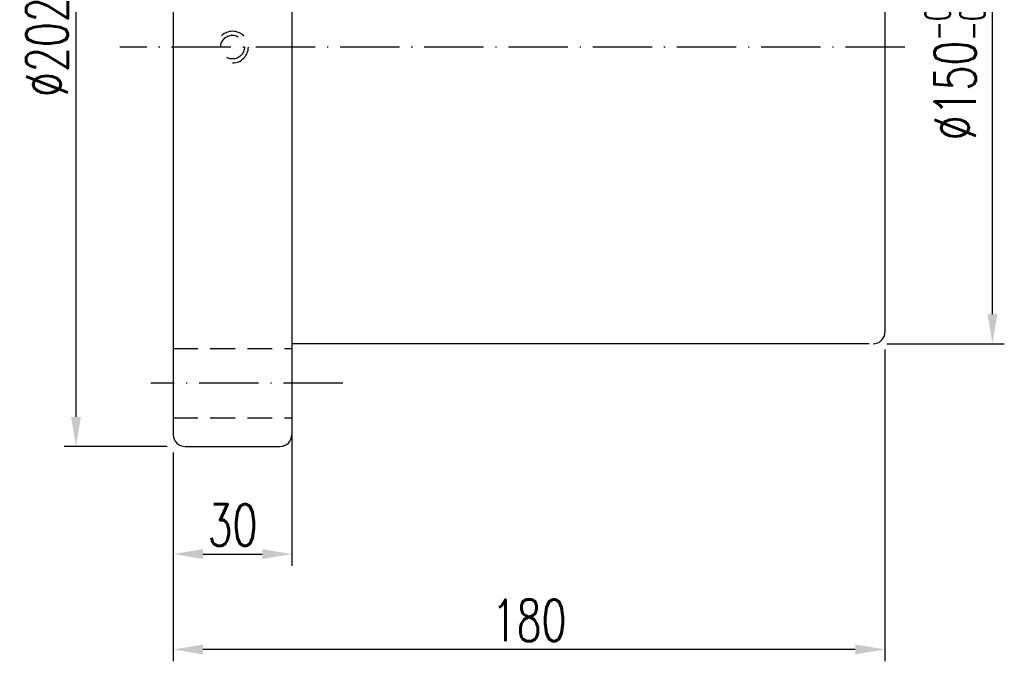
# Model space of a CAD drawing. Extents: x 63 to 637, y 154 to 490.
# Tile 2 of 47: x 388 to 637, y 154 to 316. Entities that reach past the tile are written whole.
import ezdxf

# ---------------------------------------------------------------- set-up
doc = ezdxf.new("R2010")
doc.units = 0
doc.header["$MEASUREMENT"] = 0
doc.header["$PDMODE"] = 1
doc.linetypes.add('CL-5', pattern=[7.1, 5, -1, 0.1, -1])
doc.linetypes.add('HIDDEN', pattern=[0.375, 0.25, -0.125])
doc.layers.get('DEFPOINTS').update_dxf_attribs({"linetype": 'CONTINUOUS'})
for name, color, linetype in [('CL', 1, 'CL-5'), ('DIM', 4, 'CONTINUOUS'), ('HID', 2, 'HIDDEN'), ('OUT', 3, 'CONTINUOUS')]:
    doc.layers.add(name, color=color, linetype=linetype)
doc.styles.add('CHN', font='SIMPLEX.shx', dxfattribs={"width": 0.7, "bigfont": 'CHINESET.shx'})
doc.styles.add('DIM-7', font='SIMPLEX.shx', dxfattribs={"width": 0.7, "bigfont": 'chineset.shx'})
doc.dimstyles.get("Standard").update_dxf_attribs({"dimscale": 2.5, "dimtxt": 3.5, "dimasz": 2.5, "dimexe": 1, "dimexo": 0.5, "dimgap": 0.7, "dimtad": 1, "dimdec": 4, "dimdsep": 46, "dimtxsty": 'CHN', "dimcen": 0.09, "dimclrd": 256, "dimclre": 256, "dimclrt": 256, "dimadec": 0, "dimazin": 0, "dimtp": 1, "dimtm": 1, "dimtfac": 0.6, "dimtdec": 4, "dimtix": 1, "dimtmove": 0, "dimatfit": 3, "dimfxl": 1, "dimtvp": 0.85, "dimtolj": 1, "dimarcsym": 0})

# ---------------------------------------------------------------- blocks, each defined once
blk = doc.blocks.new('*D8')
at = {"layer": 'DEFPOINTS', "color": 0, "linetype": 'Continuous', "transparency": 16777216}
for p in [(606.47, 237.02), (426.47, 211.02), (426.47, 156.7)]:
    blk.add_point(p, dxfattribs=at)
at = {"layer": 'DIM', "color": 0, "linetype": 'Continuous', "lineweight": -2, "transparency": 16777216}
for p, q in [((606.47, 232.52), (606.47, 153.7)), ((426.47, 206.52), (426.47, 153.7)), ((598.97, 156.7), (433.97, 156.7))]:
    blk.add_line(p, q, dxfattribs=at)
at = {"layer": 'DIM', "color": 0, "linetype": 'Continuous', "transparency": 16777216}
for points in [[(433.97, 157.95), (433.97, 155.45), (426.47, 156.7)], [(598.97, 157.95), (598.97, 155.45), (606.47, 156.7)]]:
    blk.add_solid(points, dxfattribs=at)
at = {"layer": 'DIM', "color": 0, "linetype": 'Continuous', "transparency": 16777216, "insert": (516.47, 164.05), "char_height": 10.5, "attachment_point": 5, "style": 'DIM-7'}
blk.add_mtext('\\A1;180', dxfattribs=at)
blk = doc.blocks.new('*D10')
at = {"layer": 'DEFPOINTS', "color": 0, "linetype": 'Continuous', "transparency": 16777216}
for p in [(429.47, 410.02), (401.87, 208.02), (429.47, 208.02)]:
    blk.add_point(p, dxfattribs=at)
at = {"layer": 'DIM', "color": 0, "linetype": 'Continuous', "lineweight": -2, "transparency": 16777216}
for p, q in [((424.97, 410.02), (398.87, 410.02)), ((401.87, 402.52), (401.87, 215.52)), ((424.97, 208.02), (398.87, 208.02))]:
    blk.add_line(p, q, dxfattribs=at)
at = {"layer": 'DIM', "color": 0, "linetype": 'Continuous', "transparency": 16777216}
for points in [[(400.62, 402.52), (403.12, 402.52), (401.87, 410.02)], [(400.62, 215.52), (403.12, 215.52), (401.87, 208.02)]]:
    blk.add_solid(points, dxfattribs=at)
at = {"layer": 'DIM', "color": 0, "linetype": 'Continuous', "transparency": 16777216, "insert": (394.52, 309.02), "char_height": 10.5, "attachment_point": 5, "rotation": 90, "style": 'DIM-7'}
blk.add_mtext('\\A1;%%C202', dxfattribs=at)
blk = doc.blocks.new('*D9')
at = {"layer": 'DEFPOINTS', "color": 0, "linetype": 'Continuous', "transparency": 16777216}
for p in [(456.47, 215.27), (426.47, 211.02), (456.47, 180.82)]:
    blk.add_point(p, dxfattribs=at)
at = {"layer": 'DIM', "color": 0, "linetype": 'Continuous', "lineweight": -2, "transparency": 16777216}
for p, q in [((456.47, 210.77), (456.47, 177.82)), ((426.47, 206.52), (426.47, 177.82)), ((433.97, 180.82), (448.97, 180.82))]:
    blk.add_line(p, q, dxfattribs=at)
at = {"layer": 'DIM', "color": 0, "linetype": 'Continuous', "transparency": 16777216}
for points in [[(433.97, 182.07), (433.97, 179.57), (426.47, 180.82)], [(448.97, 182.07), (448.97, 179.57), (456.47, 180.82)]]:
    blk.add_solid(points, dxfattribs=at)
at = {"layer": 'DIM', "color": 0, "linetype": 'Continuous', "transparency": 16777216, "insert": (441.47, 188.17), "char_height": 10.5, "attachment_point": 5, "style": 'DIM-7'}
blk.add_mtext('\\A1;30', dxfattribs=at)
blk = doc.blocks.new('*D15')
at = {"layer": 'DEFPOINTS', "color": 0, "linetype": 'Continuous', "transparency": 16777216}
for p in [(602.47, 384.02), (633.66, 384.02), (602.47, 234.02)]:
    blk.add_point(p, dxfattribs=at)
at = {"layer": 'DIM', "color": 0, "linetype": 'Continuous', "lineweight": -2, "transparency": 16777216}
for p, q in [((606.97, 384.02), (636.66, 384.02)), ((633.66, 241.52), (633.66, 376.52)), ((606.97, 234.02), (636.66, 234.02))]:
    blk.add_line(p, q, dxfattribs=at)
at = {"layer": 'DIM', "color": 0, "linetype": 'Continuous', "transparency": 16777216}
for points in [[(632.41, 376.52), (634.91, 376.52), (633.66, 384.02)], [(632.41, 241.52), (634.91, 241.52), (633.66, 234.02)]]:
    blk.add_solid(points, dxfattribs=at)
at = {"layer": 'DIM', "color": 0, "linetype": 'Continuous', "transparency": 16777216, "insert": (624.21, 309.02), "char_height": 10.5, "attachment_point": 5, "rotation": 90, "style": 'DIM-7'}
blk.add_mtext('\\A1;%%c150{\\H6.3;\\S-0.014^ -0.039;}', dxfattribs=at)

msp = doc.modelspace()

# ---------------------------------------------------------------- linework, layer by layer
at = {"layer": 'CL', "color": 7, "ltscale": 3}
for p, q in [((611.46528, 309.01741), (413.00021, 309.01741)), ((469.32801, 224.01741), (420.83649, 224.01741))]:
    msp.add_line(p, q, dxfattribs=at)
at = {"layer": 'HID', "color": 7, "ltscale": 25}
for p, q in [((426.46528, 232.76741), (456.46528, 232.76741)), ((426.46528, 215.26741), (456.46528, 215.26741))]:
    msp.add_line(p, q, dxfattribs=at)
msp.add_circle((441.46528, 309.01741), 3, dxfattribs=at)
msp.add_arc((441.46528, 309.01741), 4, 270, 180, dxfattribs=at)
at = {"layer": 'OUT', "color": 7, "ltscale": 10}
for p, q in [((426.46528, 407.01741), (426.46528, 211.01741)), ((456.46528, 407.01741), (456.46528, 211.01741)), ((602.46528, 234.01741), (456.46528, 234.01741)), ((429.46528, 208.01741), (453.46528, 208.01741))]:
    msp.add_line(p, q, dxfattribs=at)
at = {"layer": 'OUT', "color": 7}
msp.add_line((606.46528, 381.01741), (606.46528, 237.01741), dxfattribs=at)
at = {"layer": 'OUT', "color": 7, "ltscale": 10}
for centre, start, end in [((603.46528, 237.01741), 270, 0), ((429.46528, 211.01741), 180, 270), ((453.46528, 211.01741), 270, 0)]:
    msp.add_arc(centre, 3, start, end, dxfattribs=at)

# ---------------------------------------------------------------- dimensions: what is measured, and where the dimension line sits
at = {"layer": 'DIM', "color": 7, "linetype": 'Continuous'}
for base, p1, p2, text, override, picture, middle in [((401.87288, 208.01741), (429.46528, 410.01741), (429.46528, 208.01741), '%%C<>', {"dimscale": 3, "dimexo": 1.5, "dimtxsty": 'DIM-7', "dimclrd": 0, "dimclre": 0, "dimclrt": 0, "dimtvp": 0.971429}, '*D10', (394.52288, 309.01741)), ((633.65645, 384.01741), (602.46528, 234.01741), (602.46528, 384.01741), '%%c<>', {"dimscale": 3, "dimexo": 1.5, "dimtxsty": 'DIM-7', "dimclrd": 0, "dimclre": 0, "dimclrt": 0, "dimtol": 1, "dimtp": -0.014, "dimtm": 0.039, "dimtdec": 3, "dimtvp": 0.971429}, '*D15', (624.20645, 309.01741))]:
    dim = msp.add_linear_dim(base=base, p1=p1, p2=p2, angle=90, text=text, dimstyle='STANDARD', override=override, dxfattribs=at)
    dim.commit()
    dim.dimension.update_dxf_attribs({"geometry": picture, "text_midpoint": middle})
dim = msp.add_linear_dim(base=(426.46528, 156.70053), p1=(606.46528, 237.01741), p2=(426.46528, 211.01741), dimstyle='STANDARD', override={"dimscale": 3, "dimexo": 1.5, "dimtxsty": 'DIM-7', "dimclrd": 0, "dimclre": 0, "dimclrt": 0, "dimtvp": 0.971429}, dxfattribs=at)
dim.commit()
dim.dimension.update_dxf_attribs({"geometry": '*D8', "text_midpoint": (516.46528, 156.70053), "dimtype": 160})
dim = msp.add_linear_dim(base=(456.46528, 180.81962), p1=(426.46528, 211.01741), p2=(456.46528, 215.26741), dimstyle='STANDARD', override={"dimscale": 3, "dimexo": 1.5, "dimtxsty": 'DIM-7', "dimclrd": 0, "dimclre": 0, "dimclrt": 0, "dimtvp": 0.971429}, dxfattribs=at)
dim.commit()
dim.dimension.update_dxf_attribs({"geometry": '*D9', "text_midpoint": (441.46528, 188.16962)})

doc.saveas('drawing.dxf')
